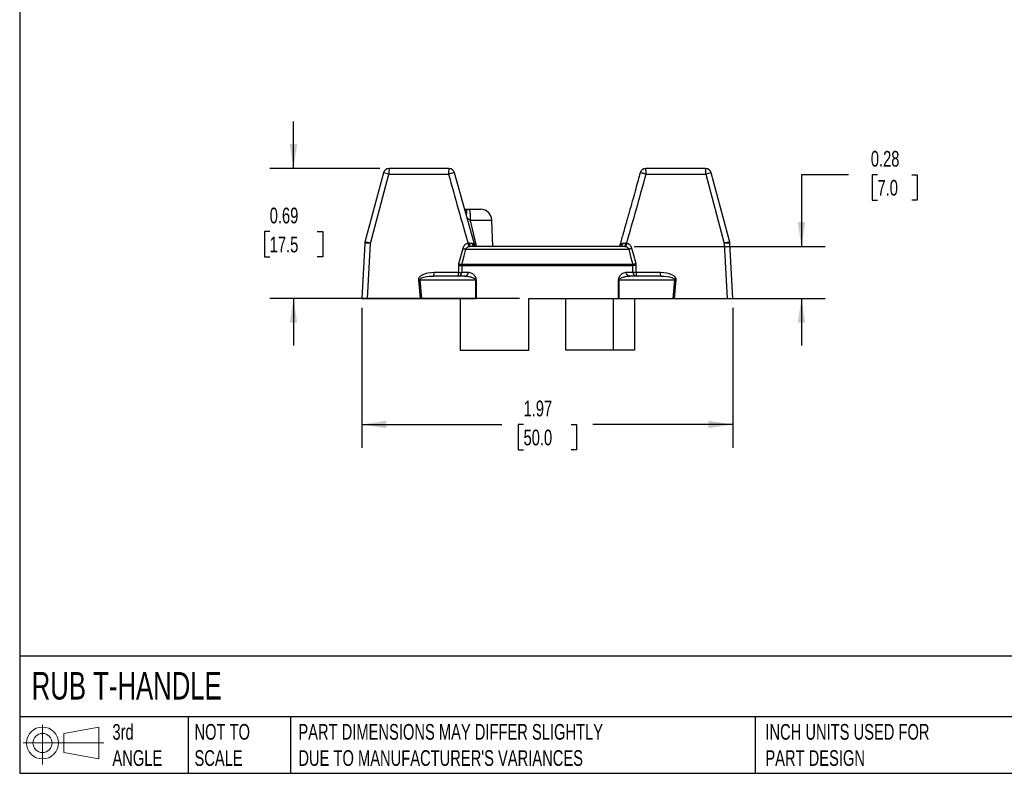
# Model space of a CAD drawing. Header units: inches. Extents: x 0.2 to 10.8, y 0.2 to 8.2.
# Tile 1 of 4: x 0.2 to 5.5, y 0.2 to 4.2. Entities that reach past the tile are written whole.
import ezdxf

# ---------------------------------------------------------------- set-up
doc = ezdxf.new("R2010")
doc.units = ezdxf.units.IN
doc.header["$MEASUREMENT"] = 0
doc.linetypes.add('SLD-Solid', pattern=[0])
doc.layers.add('DIMENSIONS', color=140, linetype='SLD-Solid', lineweight=25)
doc.layers.add('TEXT', color=140, linetype='SLD-Solid', lineweight=25)
doc.layers.add('SLD-DEFPOINTS', color=7, linetype='Continuous')
doc.styles.add('SLDTEXTSTYLE0', font='TXT', dxfattribs={"width": 0.7})
doc.dimstyles.new('SLDDIMSTYLE0', dxfattribs={"dimtxt": 0.084961, "dimasz": 0.13, "dimexe": 0, "dimexo": 0.0625, "dimgap": 0.02124, "dimtad": 0, "dimtih": 1, "dimtoh": 1, "dimrnd": 1e-09, "dimdsep": 46, "dimtxsty": 'SLDTEXTSTYLE0', "dimsah": 1, "dimcen": 0.09, "dimadec": 0, "dimazin": 2, "dimtfac": 1, "dimtmove": 0, "dimatfit": 0, "dimfxl": 0, "dimfrac": 2, "dimtolj": 1, "dimtzin": 12, "dimarcsym": 0})
doc.dimstyles.new('SLDDIMSTYLE1', dxfattribs={"dimtxt": 0.084961, "dimasz": 0.13, "dimexe": 0, "dimexo": 0.0625, "dimgap": 0.02124, "dimtad": 0, "dimtih": 1, "dimtoh": 1, "dimrnd": 1e-09, "dimzin": 12, "dimdsep": 46, "dimtxsty": 'SLDTEXTSTYLE0', "dimsah": 1, "dimcen": 0.09, "dimadec": 0, "dimazin": 3, "dimtfac": 1, "dimtofl": 0, "dimtmove": 0, "dimatfit": 3, "dimfxl": 0, "dimfrac": 2, "dimtolj": 1, "dimtzin": 12, "dimarcsym": 0})

# ---------------------------------------------------------------- blocks, each defined once
blk = doc.blocks.new('Block11')
at = {"color": 7, "linetype": 'SLD-Solid', "lineweight": 18}
for p, q in [((0.1019, 0.2091), (0.1019, 0)), ((0.2157, 0.1641), (0.4006, 0.1981)), ((0.2157, 0.0628), (0.2157, 0.1641)), ((0.4006, 0.1981), (0.4006, 0.0288)), ((0, 0.1135), (0.4281, 0.1135)), ((0.2157, 0.0628), (0.4006, 0.0288))]:
    blk.add_line(p, q, dxfattribs=at)
for radius in [0.0846, 0.0506]:
    blk.add_circle((0.1019, 0.1135), radius, dxfattribs=at)
blk = doc.blocks.new('Block12')
at = {"layer": 'SLD-DEFPOINTS'}
blk.add_blockref('Block11', (0, 0), dxfattribs=at)
blk = doc.blocks.new('_D')
at = {"layer": 'DIMENSIONS'}
for p, q in [((4.6485, 3.4272), (4.3985, 3.4272)), ((4.3985, 3.4272), (4.3985, 3.0466)), ((4.8017, 3.4272), (4.7732, 3.4272)), ((4.7732, 3.4272), (4.7732, 3.2922)), ((4.9835, 3.4272), (5.012, 3.4272)), ((5.012, 3.4272), (5.012, 3.2922)), ((4.7732, 3.2922), (4.8017, 3.2922)), ((5.012, 3.2922), (4.9835, 3.2922)), ((3.5103, 3.0466), (4.5235, 3.0466)), ((3.7739, 2.771), (4.5235, 2.771)), ((4.3985, 2.771), (4.3985, 2.521))]:
    blk.add_line(p, q, dxfattribs=at)
for points in [[(4.3985, 3.0466), (4.4185, 3.1766), (4.3785, 3.1766)], [(4.3985, 2.771), (4.3785, 2.641), (4.4185, 2.641)]]:
    blk.add_solid(points, dxfattribs=at)
at = {"layer": 'DIMENSIONS', "char_height": 0.08333, "attachment_point": 1, "style": 'SLDTEXTSTYLE0'}
for s, insert in [('0.28', (4.7664, 3.5536)), ('7.0', (4.8017, 3.3996))]:
    blk.add_mtext(s, dxfattribs=dict(at, insert=insert))
blk = doc.blocks.new('_D_1')
at = {"layer": 'DIMENSIONS'}
for p, q in [((1.7029, 3.4599), (1.7029, 3.7099)), ((2.1608, 3.4599), (1.5779, 3.4599)), ((1.5767, 3.1259), (1.5482, 3.1259)), ((1.5482, 3.1259), (1.5482, 2.9909)), ((1.8292, 3.1259), (1.8577, 3.1259)), ((1.8577, 3.1259), (1.8577, 2.9909)), ((1.5482, 2.9909), (1.5767, 2.9909)), ((1.8577, 2.9909), (1.8292, 2.9909)), ((2.9015, 2.771), (1.5779, 2.771)), ((1.7029, 2.771), (1.7029, 2.521))]:
    blk.add_line(p, q, dxfattribs=at)
for points in [[(1.7029, 3.4599), (1.7229, 3.5899), (1.6829, 3.5899)], [(1.7029, 2.771), (1.6829, 2.641), (1.7229, 2.641)]]:
    blk.add_solid(points, dxfattribs=at)
at = {"layer": 'DIMENSIONS', "char_height": 0.08333, "attachment_point": 1, "style": 'SLDTEXTSTYLE0'}
for s, insert in [('0.69', (1.5767, 3.2523)), ('17.5', (1.5767, 3.0983))]:
    blk.add_mtext(s, dxfattribs=dict(at, insert=insert))
blk = doc.blocks.new('_D_2')
at = {"layer": 'DIMENSIONS'}
for p, q in [((2.0656, 2.721), (2.0656, 1.9767)), ((4.0341, 2.721), (4.0341, 1.9767)), ((2.0656, 2.1017), (2.8085, 2.1017)), ((2.9236, 2.1017), (2.8951, 2.1017)), ((2.8951, 2.1017), (2.8951, 1.9666)), ((3.1761, 2.1017), (3.2046, 2.1017)), ((3.2046, 2.1017), (3.2046, 1.9666)), ((4.0341, 2.1017), (3.2913, 2.1017)), ((2.8951, 1.9666), (2.9236, 1.9666)), ((3.2046, 1.9666), (3.1761, 1.9666))]:
    blk.add_line(p, q, dxfattribs=at)
for points in [[(2.0656, 2.1017), (2.1956, 2.0817), (2.1956, 2.1217)], [(4.0341, 2.1017), (3.9041, 2.1217), (3.9041, 2.0817)]]:
    blk.add_solid(points, dxfattribs=at)
at = {"layer": 'DIMENSIONS', "char_height": 0.08333, "attachment_point": 1, "style": 'SLDTEXTSTYLE0'}
for s, insert in [('1.97', (2.9236, 2.2281)), ('50.0', (2.9236, 2.0741))]:
    blk.add_mtext(s, dxfattribs=dict(at, insert=insert))

msp = doc.modelspace()

# ---------------------------------------------------------------- linework, layer by layer
for p, q in [((2.5275, 3.4599), (2.2108, 3.4599)), ((3.889, 3.4599), (3.5723, 3.4599)), ((2.1803, 3.4366), (2.082, 3.0694)), ((2.1107, 3.0629), (2.2091, 3.4301)), ((2.2091, 3.4301), (2.5258, 3.4301)), ((2.6674, 3.0466), (2.5574, 3.4371)), ((3.5426, 3.437), (3.5423, 3.4368)), ((3.574, 3.4301), (3.8906, 3.4301)), ((3.8906, 3.4301), (3.989, 3.0629)), ((4.0178, 3.0694), (3.9194, 3.4366)), ((2.6968, 3.2434), (2.6337, 3.2434)), ((2.6411, 3.1864), (2.7558, 3.1864)), ((2.7607, 3.0466), (2.7558, 3.1864)), ((2.0809, 3.0629), (2.0656, 2.771)), ((2.0954, 2.771), (2.1107, 3.0629)), ((2.6182, 3.032), (3.4816, 3.032)), ((3.4603, 3.0466), (2.6394, 3.0466)), ((3.989, 3.0629), (4.0043, 2.771)), ((4.0341, 2.771), (4.0188, 3.0629)), ((2.5958, 2.9455), (3.504, 2.9455)), ((3.5034, 2.9506), (2.5964, 2.9506)), ((2.6129, 2.8891), (2.4477, 2.8891)), ((2.5785, 2.9077), (2.4487, 2.9077)), ((2.6304, 2.9088), (2.5963, 2.9088)), ((3.5034, 2.9088), (3.4694, 2.9088)), ((3.652, 2.8891), (3.4869, 2.8891)), ((3.651, 2.9077), (3.5213, 2.9077)), ((2.3661, 2.8684), (2.3758, 2.771)), ((2.3749, 2.8694), (2.668, 2.8694)), ((2.3847, 2.771), (2.3749, 2.8694)), ((2.668, 2.8694), (2.668, 2.771)), ((2.668, 2.8694), (2.6739, 2.8694)), ((2.6739, 2.771), (2.6739, 2.8694)), ((3.4259, 2.8694), (3.4259, 2.771)), ((3.4317, 2.8694), (3.4259, 2.8694)), ((3.4317, 2.771), (3.4317, 2.8694)), ((3.4317, 2.8694), (3.7249, 2.8694)), ((3.7249, 2.8694), (3.715, 2.771)), ((3.7239, 2.771), (3.7337, 2.8684)), ((2.0656, 2.771), (2.0954, 2.771)), ((2.0954, 2.771), (2.3758, 2.771)), ((2.3758, 2.771), (2.3847, 2.771)), ((2.3847, 2.771), (2.668, 2.771)), ((2.5878, 2.771), (2.5878, 2.4954)), ((2.668, 2.771), (2.6739, 2.771)), ((2.9515, 2.771), (3.4259, 2.771)), ((2.9515, 2.4954), (2.9515, 2.771)), ((3.1483, 2.4954), (3.1483, 2.771)), ((3.4005, 2.4954), (3.4005, 2.771)), ((3.4259, 2.771), (3.4317, 2.771)), ((3.4317, 2.771), (3.715, 2.771)), ((3.512, 2.771), (3.512, 2.4954)), ((3.715, 2.771), (3.7239, 2.771)), ((3.7239, 2.771), (4.0043, 2.771)), ((4.0043, 2.771), (4.0341, 2.771)), ((2.5878, 2.4954), (2.9515, 2.4954)), ((3.4005, 2.4954), (3.1483, 2.4954)), ((3.512, 2.4954), (3.4005, 2.4954))]:
    msp.add_line(p, q)
at = {"flags": 128}
for points in [[(2.6009, 3.036), (2.5887, 2.9905), (2.5792, 2.9547)], [(2.5964, 2.9506), (2.6086, 2.9962), (2.6182, 3.032)], [(3.4816, 3.032), (3.4938, 2.9864), (3.5034, 2.9506)], [(3.5206, 2.9547), (3.5084, 3.0003), (3.4988, 3.036)]]:
    msp.add_lwpolyline(points, dxfattribs=at)
for centre, radius, start, end in [((2.2108, 3.4285), 0.0315, 90, 165), ((2.3503, 3.4373), 0.1414, 170.7741, 182.9125), ((2.667, 3.4373), 0.1414, 170.7741, 182.9125), ((2.5275, 3.4285), 0.0315, 15.4687, 90), ((3.5723, 3.4285), 0.0315, 90, 164.5646), ((3.4328, 3.4373), 0.1414, 357.0875, 9.2259), ((3.7495, 3.4373), 0.1414, 357.0875, 9.2259), ((3.889, 3.4285), 0.0315, 15, 90), ((2.1518, 3.2436), 0.1951, 72.9291, 81.6017), ((3.9479, 3.2436), 0.1951, 98.3983, 107.0709), ((2.6968, 3.1844), 0.0591, 2, 90), ((2.1124, 3.0613), 0.0315, 165, 177), ((2.0958, 2.9152), 0.1484, 84.2381, 95.7619), ((2.0535, 2.8764), 0.1951, 72.9291, 81.6017), ((4.0463, 2.8764), 0.1951, 98.3983, 107.0709), ((4.0039, 2.9152), 0.1484, 84.2381, 95.7619), ((3.9874, 3.0613), 0.0315, 3, 15), ((2.577, 2.9084), 0.0193, 271.1923, 1.1446), ((2.4902, 2.9032), 0.0884, 350.7741, 2.9125), ((3.5227, 2.9084), 0.0193, 178.8554, 268.8077), ((3.6095, 2.9032), 0.0884, 177.0875, 189.2259), ((2.3358, 3.1655), 0.2986, 275.8158, 277.5183), ((3.7639, 3.1655), 0.2986, 262.4817, 264.1842)]:
    msp.add_arc(centre, radius, start, end)
for centre, major_axis, ratio, start_param, end_param in [((3.0509, 6.0045), (0.0258, 9.3903), 0.052336, 1.902864, 1.907009), ((3.0499, 6.0055), (0.0248, 9.3903), 0.050242, 1.902852, 1.906998), ((3.0499, 6.0055), (-0.0248, 9.3903), 0.050242, 4.376187, 4.380333), ((3.0489, 6.0045), (-0.0258, 9.3903), 0.052336, 4.376176, 4.380322), ((2.4527, 2.8684), (0.0867, -0.0023), 0.453434, 1.627984, 3.19878), ((3.6471, 2.8684), (0.0867, 0.0023), 0.453434, 6.225998, 7.796794)]:
    msp.add_ellipse(centre, major_axis=major_axis, ratio=ratio, start_param=start_param, end_param=end_param)
for points, knots in [([(2.5577, 3.4366), (2.5581, 3.4371), (2.5565, 3.4373), (2.5458, 3.4353), (2.5332, 3.4322), (2.5258, 3.4301)], [0, 0, 0, 0, 0.285714, 0.571429, 1, 1, 1, 1]), ([(3.5424, 3.4371), (3.5388, 3.424), (3.5309, 3.3957), (3.5183, 3.3503), (3.5039, 3.2987), (3.4877, 3.2409), (3.4696, 3.1769), (3.451, 3.1115), (3.4384, 3.0673), (3.4324, 3.0466)], [0, 0, 0, 0, 0.10041, 0.21667, 0.348778, 0.496729, 0.660519, 0.840142, 1, 1, 1, 1]), ([(3.574, 3.4301), (3.5718, 3.4307), (3.5674, 3.4319), (3.5615, 3.4334), (3.5557, 3.4348), (3.5497, 3.4361), (3.5452, 3.437), (3.5427, 3.4372), (3.5426, 3.4371), (3.5426, 3.437)], [0, 0, 0, 0, 0.147228, 0.294456, 0.415935, 0.58886, 0.805126, 0.971696, 1, 1, 1, 1]), ([(2.6337, 3.2434), (2.6283, 3.2434), (2.6207, 3.2434), (2.6136, 3.2434), (2.6115, 3.2434)], [0, 0, 0, 0, 0.705455, 1, 1, 1, 1]), ([(2.6234, 3.2302), (2.6236, 3.2321), (2.6239, 3.236), (2.6203, 3.2403), (2.616, 3.2425), (2.6125, 3.2428), (2.6117, 3.2428)], [0, 0, 0, 0, 0.309709, 0.607818, 0.90887, 1, 1, 1, 1]), ([(2.6337, 3.2434), (2.6347, 3.2434), (2.6356, 3.2419), (2.6374, 3.2363), (2.6382, 3.2321), (2.6396, 3.2216), (2.6401, 3.2153), (2.6409, 3.2015), (2.6411, 3.194), (2.6411, 3.1864)], [0, 0, 0, 0, 0.25, 0.25, 0.5, 0.5, 0.75, 0.75, 1, 1, 1, 1]), ([(2.6234, 3.2302), (2.6222, 3.2305), (2.6198, 3.2312), (2.6167, 3.2331), (2.6146, 3.235), (2.6139, 3.2364), (2.6136, 3.2369)], [0, 0, 0, 0, 0.287685, 0.575641, 0.863596, 1, 1, 1, 1]), ([(2.6207, 3.2118), (2.6207, 3.2124), (2.621, 3.215), (2.6216, 3.2196), (2.6224, 3.2253), (2.6231, 3.2286), (2.6234, 3.2302)], [0, 0, 0, 0, 0.0803449, 0.396261, 0.7012755, 1, 1, 1, 1]), ([(2.6249, 3.1967), (2.6255, 3.1964), (2.6277, 3.195), (2.6335, 3.1913), (2.6385, 3.1881), (2.6411, 3.1864)], [0, 0, 0, 0, 0.138792, 0.552326, 1, 1, 1, 1]), ([(2.6746, 3.0466), (2.6709, 3.0615), (2.6663, 3.0803), (2.6602, 3.1058), (2.6527, 3.1374), (2.6461, 3.1652), (2.6411, 3.1864)], [0, 0, 0, 0, 0.322291, 0.404882, 0.5454, 1, 1, 1, 1]), ([(2.6511, 3.0619), (2.6515, 3.0598), (2.6524, 3.0556), (2.6553, 3.0508), (2.658, 3.0478), (2.6599, 3.0474), (2.6605, 3.0473)], [0, 0, 0, 0, 0.2928429, 0.5866037, 0.8803644, 1, 1, 1, 1]), ([(2.6668, 3.0466), (2.6661, 3.0483), (2.6642, 3.053), (2.66, 3.0578), (2.6552, 3.061), (2.6524, 3.0616), (2.6511, 3.0619)], [0, 0, 0, 0, 0.237299, 0.638574, 0.823323, 1, 1, 1, 1]), ([(3.4487, 3.0619), (3.4473, 3.0616), (3.4446, 3.061), (3.4398, 3.0578), (3.4356, 3.053), (3.4337, 3.0483), (3.433, 3.0466)], [0, 0, 0, 0, 0.176562, 0.361037, 0.761615, 1, 1, 1, 1]), ([(3.4487, 3.0619), (3.4482, 3.0598), (3.4474, 3.0555), (3.4446, 3.0506), (3.4418, 3.0477), (3.4399, 3.0473), (3.4393, 3.0472)], [0, 0, 0, 0, 0.2937952, 0.5873562, 0.8809172, 1, 1, 1, 1]), ([(2.3749, 2.8694), (2.3743, 2.8723), (2.3784, 2.8782), (2.4024, 2.8865), (2.4305, 2.8891), (2.4477, 2.8891)], [-1.512045, -1.512045, -1.512045, -1.512045, -1.063246, -0.614447, 0.058751, 0.058751, 0.058751, 0.058751]), ([(2.6129, 2.8891), (2.6175, 2.8891), (2.622, 2.8912), (2.6285, 2.8985), (2.6304, 2.9036), (2.6304, 2.9088)], [0, 0, 0, 0, 0.5, 0.5, 1, 1, 1, 1]), ([(2.6129, 2.8891), (2.6213, 2.8891), (2.6362, 2.8873), (2.654, 2.8819), (2.6647, 2.8762), (2.668, 2.8718), (2.668, 2.8694)], [0, 0, 0, 0, 0.1084304, 0.1807174, 0.2168609, 0.2530044, 0.2530044, 0.2530044, 0.2530044]), ([(2.6739, 2.8694), (2.6739, 2.8741), (2.6711, 2.8829), (2.6623, 2.8944), (2.648, 2.9052), (2.6366, 2.9088), (2.6304, 2.9088)], [0, 0, 0, 0, 0.0361435, 0.072287, 0.1445739, 0.2530044, 0.2530044, 0.2530044, 0.2530044]), ([(3.4694, 2.9088), (3.4631, 2.9088), (3.4518, 2.9052), (3.4374, 2.8944), (3.4287, 2.8829), (3.4259, 2.8741), (3.4259, 2.8694)], [0, 0, 0, 0, 0.1084911, 0.1808185, 0.2169821, 0.2531458, 0.2531458, 0.2531458, 0.2531458]), ([(3.4317, 2.8694), (3.4317, 2.8718), (3.4351, 2.8762), (3.4457, 2.8819), (3.4636, 2.8873), (3.4784, 2.8891), (3.4869, 2.8891)], [0, 0, 0, 0, 0.0361637, 0.0723274, 0.1446548, 0.2531458, 0.2531458, 0.2531458, 0.2531458]), ([(3.5213, 2.9077), (3.5208, 2.9077), (3.5198, 2.9078), (3.5178, 2.9078), (3.5155, 2.9079), (3.5127, 2.908), (3.5096, 2.9082), (3.5059, 2.9084), (3.5043, 2.9086), (3.5034, 2.9088)], [0, 0, 0, 0, 0.062647, 0.125293, 0.250493, 0.35707, 0.500877, 0.706801, 1, 1, 1, 1]), ([(3.652, 2.8891), (3.6518, 2.8891), (3.6515, 2.8911), (3.6511, 2.8979), (3.651, 2.9028), (3.651, 2.9077)], [0, 0, 0, 0, 0.5, 0.5, 1, 1, 1, 1]), ([(3.652, 2.8891), (3.675, 2.8891), (3.7138, 2.8841), (3.7258, 2.8738), (3.7249, 2.8694)], [-6.341936, -6.341936, -6.341936, -6.341936, -5.444338, -4.77114, -4.77114, -4.77114, -4.77114])]:
    msp.add_open_spline(points, degree=3, knots=knots)
for points in [[(2.5258, 3.4301), (2.5597, 3.3078), (2.5939, 3.1856), (2.6288, 3.0635)], [(3.471, 3.0635), (3.5059, 3.1856), (3.5401, 3.3078), (3.574, 3.4301)], [(2.6288, 3.0635), (2.6222, 3.0617), (2.6099, 3.0547), (2.6027, 3.0426), (2.6009, 3.036)], [(2.6009, 3.036), (2.6048, 3.035), (2.6125, 3.0331), (2.6171, 3.0321), (2.6182, 3.032)], [(2.6182, 3.032), (2.6191, 3.0352), (2.6229, 3.0413), (2.6296, 3.0448), (2.6332, 3.0457)], [(2.6361, 3.064), (2.6336, 3.0644), (2.6311, 3.0642), (2.6288, 3.0635)], [(2.6288, 3.0635), (2.63, 3.0591), (2.6324, 3.0503), (2.6332, 3.0462), (2.6332, 3.0457)], [(2.6332, 3.0457), (2.6353, 3.0463), (2.6374, 3.0466), (2.6394, 3.0466)], [(2.6361, 3.064), (2.6362, 3.0593), (2.637, 3.0502), (2.6386, 3.0466), (2.6394, 3.0466)], [(2.6511, 3.0619), (2.6468, 3.0624), (2.6415, 3.0632), (2.6361, 3.064)], [(3.4636, 3.064), (3.4582, 3.0632), (3.453, 3.0624), (3.4487, 3.0619)], [(3.4636, 3.064), (3.4635, 3.0593), (3.4627, 3.0502), (3.4611, 3.0466), (3.4603, 3.0466)], [(3.4603, 3.0466), (3.4624, 3.0466), (3.4645, 3.0463), (3.4666, 3.0457)], [(3.471, 3.0635), (3.4687, 3.0642), (3.4661, 3.0644), (3.4636, 3.064)], [(3.471, 3.0635), (3.4697, 3.0591), (3.4674, 3.0503), (3.4665, 3.0462), (3.4666, 3.0457)], [(3.4666, 3.0457), (3.4702, 3.0448), (3.4768, 3.0413), (3.4807, 3.0352), (3.4816, 3.032)], [(3.4988, 3.036), (3.4971, 3.0426), (3.4898, 3.0548), (3.4775, 3.0617), (3.471, 3.0635)], [(3.4988, 3.036), (3.4949, 3.035), (3.4873, 3.0331), (3.4827, 3.0321), (3.4816, 3.032)], [(2.5792, 2.9547), (2.5783, 2.9514), (2.5778, 2.9479), (2.5779, 2.9445)], [(2.5779, 2.9445), (2.5819, 2.9446), (2.5899, 2.9449), (2.5947, 2.9453), (2.5958, 2.9455)], [(2.5792, 2.9547), (2.5831, 2.9537), (2.5907, 2.9517), (2.5953, 2.9508), (2.5964, 2.9506)], [(2.5958, 2.9455), (2.5957, 2.9473), (2.5959, 2.949), (2.5964, 2.9506)], [(3.5206, 2.9547), (3.5167, 2.9537), (3.509, 2.9517), (3.5044, 2.9508), (3.5034, 2.9506)], [(3.5034, 2.9506), (3.5038, 2.949), (3.504, 2.9473), (3.504, 2.9455)], [(3.5219, 2.9445), (3.5178, 2.9446), (3.5098, 2.9449), (3.5051, 2.9453), (3.504, 2.9455)], [(3.5219, 2.9445), (3.5219, 2.9479), (3.5215, 2.9514), (3.5206, 2.9547)], [(2.4477, 2.8891), (2.448, 2.8891), (2.4485, 2.8931), (2.4487, 2.9028), (2.4487, 2.9077)], [(2.5785, 2.9077), (2.5825, 2.9078), (2.5904, 2.9081), (2.5952, 2.9085), (2.5963, 2.9088)], [(3.4869, 2.8891), (3.4823, 2.8891), (3.4732, 2.8933), (3.4694, 2.9036), (3.4694, 2.9088)]]:
    msp.add_open_spline(points, degree=3)
at = {"layer": 'TEXT'}
for p, q in [((0.25, 8.25), (0.25, 0.25)), ((10.75, 0.8711), (0.25, 0.8711)), ((10.75, 0.55), (0.25, 0.55)), ((1.1435, 0.55), (1.1435, 0.25)), ((1.6865, 0.55), (1.6865, 0.25)), ((4.1529, 0.55), (4.1529, 0.25)), ((0.25, 0.25), (10.75, 0.25))]:
    msp.add_line(p, q, dxfattribs=at)

# ---------------------------------------------------------------- block references
at = {"layer": 'SLD-DEFPOINTS'}
msp.add_blockref('Block12', (0.2692, 0.2974), dxfattribs=at)

# ---------------------------------------------------------------- texts
at = {"layer": 'TEXT', "attachment_point": 1, "style": 'SLDTEXTSTYLE0'}
for s, insert, char_height in [('RUB T-HANDLE', (0.3136, 0.7875), 0.145833), ('3rd^JANGLE', (0.7421, 0.5117), 0.08333), ('NOT TO^JSCALE', (1.1774, 0.5117), 0.083333), ("PART DIMENSIONS MAY DIFFER SLIGHTLY ^JDUE TO MANUFACTURER'S VARIANCES", (1.7288, 0.5117), 0.083333), ('INCH UNITS USED FOR ^JPART DESIGN', (4.2068, 0.5117), 0.083333)]:
    msp.add_mtext(s, dxfattribs=dict(at, insert=insert, char_height=char_height))

# ---------------------------------------------------------------- dimensions: what is measured, and where the dimension line sits
at = {"layer": 'DIMENSIONS'}
for base, p1, p2, picture, middle in [((1.7029, 2.771), (2.2108, 3.4599), (2.9515, 2.771), '_D_1', (1.7029, 3.1259)), ((4.3985, 3.0466), (3.7239, 2.771), (3.4603, 3.0466), '_D', (4.3985, 3.4272))]:
    dim = msp.add_linear_dim(base=base, p1=p1, p2=p2, angle=90, dimstyle='SLDDIMSTYLE0', dxfattribs=at)
    dim.commit()
    dim.dimension.update_dxf_attribs({"geometry": picture, "text_midpoint": middle, "dimtype": 160})
dim = msp.add_linear_dim(base=(4.0341, 2.1017), p1=(2.0656, 2.771), p2=(4.0341, 2.771), dimstyle='SLDDIMSTYLE1', dxfattribs=at)
dim.commit()
dim.dimension.update_dxf_attribs({"geometry": '_D_2', "text_midpoint": (3.0499, 2.1017), "dimtype": 160})

doc.saveas('drawing.dxf')
